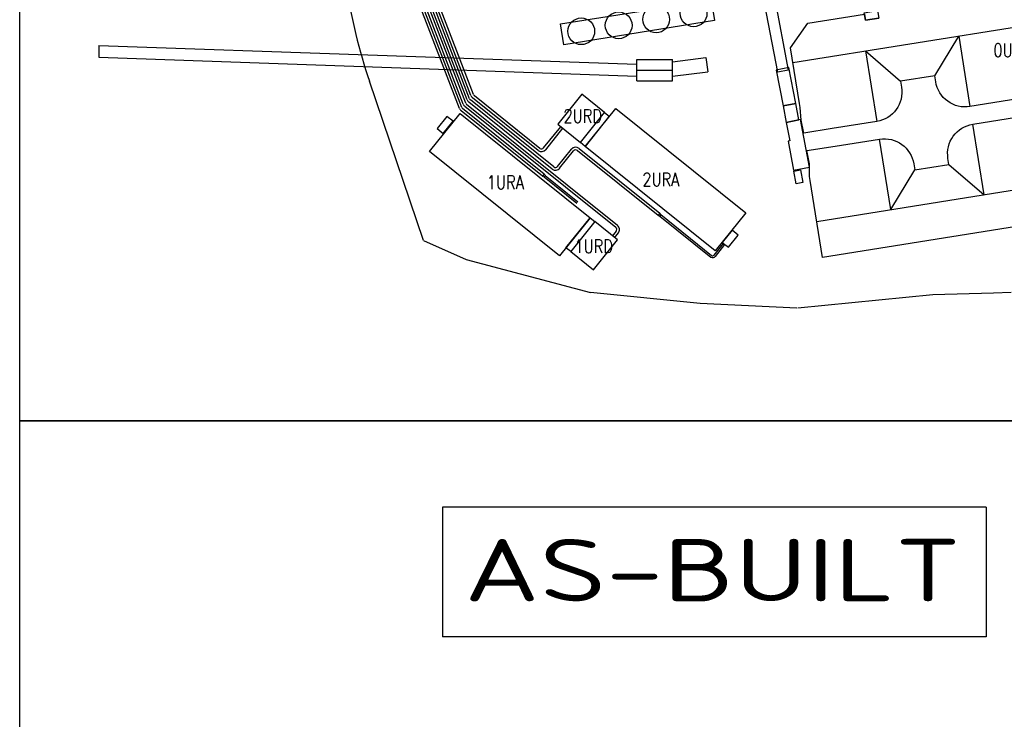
# Model space of a CAD drawing. Extents: x 0 to 84100, y 0 to 59400.
# Tile 11 of 15: x 64600 to 75659, y 8361 to 16222. Entities that reach past the tile are written whole.
import ezdxf
from ezdxf.enums import TextEntityAlignment as Align

# ---------------------------------------------------------------- set-up
doc = ezdxf.new("R2010")
doc.units = 0
doc.header["$LTSCALE"] = 1000
doc.layers.get('0').update_dxf_attribs({"linetype": 'CONTINUOUS'})
for name, color, linetype in [('62', 7, 'CONTINUOUS'), ('STG-CON-18', 7, 'CONTINUOUS'), ('STG-CON-50', 4, 'CONTINUOUS'), ('STL-ENG-18', 1, 'CONTINUOUS')]:
    doc.layers.add(name, color=color, linetype=linetype)
doc.styles.add('ROMANS', font='romans.shx')
doc.styles.get("Standard").update_dxf_attribs({"font": 'isocp.shx'})

# ---------------------------------------------------------------- blocks, each defined once
blk = doc.blocks.new('KART82')
at = {"layer": 'STG-CON-18', "color": 1, "linetype": 'CONTINUOUS'}
for p, q in [((183.637, 801.766), (0, 0)), ((0, 0), (1207.494, 21.876)), ((183.637, 801.766), (989.491, 815.316)), ((1207.494, 21.876), (989.491, 815.316))]:
    blk.add_line(p, q, dxfattribs=at)
blk = doc.blocks.new('A$C5CBB63DF')
at = {"layer": '62', "color": 4, "linetype": 'CONTINUOUS'}
blk.add_lwpolyline([(0, 118.89), (185, 118.89), (185, 0), (0, 0)], close=True, dxfattribs=at)
at = {"layer": 'STG-CON-18', "color": 1, "linetype": 'CONTINUOUS'}
for p, q in [((83.26, 55.51), (86.33, 39.38)), ((49.82, 35.58), (45.17, 47.69)), ((50.1, 35.68), (45.45, 47.79)), ((50.96, 36.66), (46.75, 47.62)), ((49.39, 35.09), (44.67, 47.36)), ((49.67, 35.2), (44.95, 47.47)), ((50.25, 36.06), (45.97, 47.21)), ((50.53, 36.18), (46.25, 47.32)), ((50.68, 36.55), (46.47, 47.51)), ((86.86, 40.25), (130.51, 47.24)), ((102.78, 38.77), (105.47, 43.23)), ((105.47, 43.23), (106.74, 35.3)), ((8.9, 42.17), (69.31, 40.06)), ((8.9, 42.17), (8.9, 40.84)), ((94.99, 41.55), (96.26, 33.62)), ((94.99, 41.55), (98.94, 38.15)), ((8.9, 40.84), (69.31, 38.73)), ((69.31, 40.59), (73.31, 40.59)), ((69.31, 40.59), (73.31, 40.59)), ((69.31, 40.59), (73.31, 40.59)), ((69.31, 38.2), (69.31, 40.59)), ((69.31, 38.2), (69.31, 40.59)), ((69.31, 38.2), (69.31, 40.59)), ((69.31, 38.73), (69.31, 40.06)), ((69.31, 38.73), (69.31, 40.06)), ((73.31, 40.34), (77.08, 40.8)), ((73.31, 38.2), (73.31, 40.59)), ((73.31, 38.2), (73.31, 40.59)), ((73.31, 40.34), (73.31, 40.59)), ((77.08, 40.8), (77.28, 39.22)), ((69.31, 39.39), (73.31, 39.39)), ((73.31, 38.73), (77.28, 39.22)), ((73.31, 38.2), (73.31, 38.73)), ((45.35, 20.27), (39.28, 38.15)), ((69.31, 38.2), (73.31, 38.2)), ((69.31, 38.2), (73.31, 38.2)), ((69.31, 38.2), (73.31, 38.2)), ((58.43, 30.61), (51.07, 36.52)), ((67.14, 21.95), (50.2, 35.55)), ((59.81, 28.28), (50.44, 35.81)), ((60, 28.52), (50.62, 36.05)), ((58.24, 30.37), (50.86, 36.3)), ((58.73, 27.48), (49.58, 34.84)), ((58.92, 27.72), (49.75, 35.08)), ((66.95, 21.72), (50.01, 35.32)), ((108.32, 25.39), (107.05, 33.32)), ((58.85, 30.65), (60.77, 33.04)), ((59.08, 30.46), (61, 32.86)), ((97.85, 23.72), (96.58, 31.65)), ((60.42, 28.56), (61.98, 30.51)), ((60.65, 28.37), (62.22, 30.32)), ((62.64, 30.37), (71.7, 23.09)), ((62.83, 30.6), (71.89, 23.32)), ((104.38, 28.79), (108.32, 25.39)), ((89.53, 22.39), (129.16, 28.73)), ((97.85, 23.72), (100.53, 28.18)), ((58.92, 27.4), (62.58, 24.45)), ((59.04, 27.56), (62.71, 24.61)), ((71.89, 23), (77.64, 18.39)), ((72.01, 23.16), (77.72, 18.58)), ((66.99, 21.29), (66.54, 20.73)), ((67.23, 21.11), (66.78, 20.54)), ((45.35, 20.27), (50.16, 18.12)), ((78.01, 18.6), (79.07, 19.92)), ((78.16, 18.47), (79.22, 19.79)), ((50.16, 18.12), (64.13, 14.4)), ((76.42, 13.16), (64.13, 14.4)), ((111.37, 14.41), (109.37, 14.34)), ((102.58, 14.16), (87.39, 12.65)), ((109.37, 14.34), (102.58, 14.16)), ((87.31, 12.65), (76.45, 13.16))]:
    blk.add_line(p, q, dxfattribs=at)
blk.add_lwpolyline([(86.33, 39.38), (85.15, 39.15), (82.03, 55.51)], dxfattribs=at)
for points in [[(102.78, 38.77), (98.94, 38.15), (99.05, 37.47, -0.414213), (96.26, 33.62), (91.26, 32.82), (88.06, 32.31), (87.78, 33.79), (87.67, 35.18), (87.59, 35.64), (86.59, 41.92), (88.53, 44.67), (94.88, 45.68), (94.99, 45), (96.49, 45.23)], [(131.78, 39.31), (106.74, 35.3, -0.414214), (102.89, 38.09), (102.78, 38.77)], [(126.49, 24.16), (90.18, 18.34), (88.79, 27), (88.72, 27.46), (88.71, 28.87), (88.43, 30.35), (91.58, 30.85), (96.58, 31.65, -0.414213), (100.43, 28.86), (100.42, 28.86), (100.53, 28.18), (104.38, 28.79), (104.27, 29.48, -0.414214), (107.05, 33.32), (127.89, 36.66), (129.28, 28.01), (129.28, 28.01, -0.41421), (126.49, 24.16), (126.49, 24.16), (126.49, 24.16)]]:
    blk.add_lwpolyline(points, format="xyb", dxfattribs=at)
for points in [[(60.73, 44.6), (77.66, 47.31), (78.04, 44.96), (61.11, 42.25)], [(94.86, 45.84), (96.35, 46.08), (96.49, 45.24), (95, 45)], [(85.74, 35.37), (87.17, 35.64), (86.4, 39.68), (84.97, 39.41)], [(65.69, 34.64), (63.14, 36.69), (60.43, 33.32), (62.98, 31.27)], [(87.17, 35.64), (85.74, 35.37), (86.09, 33.53), (87.52, 33.8)], [(60.64, 18.55), (46.04, 30.27), (49.47, 34.54), (64.07, 22.81)], [(63.53, 30.83), (62.98, 31.27), (65.69, 34.64), (66.23, 34.21)], [(78.12, 19.11), (63.53, 30.83), (66.95, 35.1), (81.55, 23.38)], [(46.9, 32.83), (47.58, 32.29), (48.68, 33.65), (47.99, 34.2)], [(87.7, 33.84), (86.09, 33.53), (86.49, 31.44), (86.31, 31.41), (86.93, 28.15), (88.71, 28.49)], [(86.95, 28.05), (87.7, 28.19), (87.96, 26.78), (87.22, 26.64)], [(64.07, 22.81), (64.62, 22.38), (61.91, 19), (61.36, 19.44)], [(67.16, 20.33), (64.62, 22.38), (61.91, 19), (64.45, 16.96)], [(78.92, 20.04), (79.6, 19.49), (80.7, 20.86), (80.01, 21.41)]]:
    blk.add_lwpolyline(points, close=True, dxfattribs=at)
for centre in [(71.49, 45.1), (75.7, 45.78), (67.28, 44.43), (63.08, 43.76)]:
    blk.add_circle(centre, 1.5, dxfattribs=at)
for centre, radius, start, end in [((97.04, 57.76), 61, 188.4426, 198.7562), ((51.24, 36.76), 0.6, 201.0019, 231.2307), ((51.24, 36.76), 0.3, 199.8899, 234.8211), ((50.38, 35.79), 0.6, 201.002, 231.2286), ((50.38, 35.79), 0.3, 201.0009, 233.404), ((50.81, 36.28), 0.6, 201.0014, 231.2278), ((50.81, 36.28), 0.3, 200.1459, 231.2288), ((49.95, 35.31), 0.6, 201.0342, 231.2295), ((49.95, 35.31), 0.3, 200.3462, 228.2547), ((58.62, 30.84), 0.6, 231.5004, 321.2282), ((58.62, 30.84), 0.3, 231.5004, 321.2282), ((62.45, 30.13), 0.6, 51.2282, 141.2282), ((62.45, 30.13), 0.3, 51.2282, 141.2282), ((60.19, 28.75), 0.6, 231.5004, 321.2282), ((60.19, 28.75), 0.3, 231.5004, 321.2282), ((66.76, 21.48), 0.3, 321.2255, 51.5004), ((66.76, 21.48), 0.6, 321.2255, 51.5004), ((77.85, 18.73), 0.4, 237.8611, 321.2282), ((77.85, 18.73), 0.2, 227.1183, 321.2282)]:
    blk.add_arc(centre, radius, start, end, dxfattribs=at)
at = {"layer": 'STG-CON-18', "color": 1, "linetype": 'CONTINUOUS', "xscale": 0.000248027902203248, "yscale": 0.000248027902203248, "rotation": 230.3321588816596}
for p in [(58.92, 27.72), (71.89, 23.32)]:
    blk.add_blockref('KART82', p, dxfattribs=at)
at = {"layer": 'STG-CON-18', "color": 7, "linetype": 'CONTINUOUS', "style": 'ROMANS', "width": 0.8}
for s, p in [('0UEB', (109.38, 40.88)), ('2URD', (61.08, 33.49)), ('2URA', (69.94, 26.36)), ('1URA', (52.47, 26.04)), ('1URD', (62.31, 18.85))]:
    blk.add_text(s, height=1.5, dxfattribs=at).set_placement(p)
blk = doc.blocks.new('A$C3A6A4856')
at = {"color": 4, "linetype": 'CONTINUOUS'}
for p, q in [((61.05, 14.57), (0, 14.57)), ((0, 14.57), (0, 0)), ((61.05, 14.57), (61.05, 0)), ((61.05, 0), (0, 0))]:
    blk.add_line(p, q, dxfattribs=at)
at = {"layer": 'STL-ENG-18', "color": 2, "linetype": 'CONTINUOUS', "width": 1.5}
blk.add_text('AS-BUILT', height=7, dxfattribs=at).set_placement((30.33, 3.98), align=Align.CENTER)

msp = doc.modelspace()

# ---------------------------------------------------------------- linework, layer by layer
at = {"layer": 'STG-CON-50'}
msp.add_lwpolyline([(83100, 7709.727), (64599.511, 7709.727), (64599.511, 11715.724), (83100, 11715.724)], close=True, dxfattribs=at)

# ---------------------------------------------------------------- block references
at = {"xscale": 100, "yscale": 100, "zscale": 100}
for name, p in [('A$C5CBB63DF', (64599.511, 11715.724)), ('A$C3A6A4856', (69349.823, 9289.295))]:
    msp.add_blockref(name, p, dxfattribs=at)

doc.saveas('drawing.dxf')
